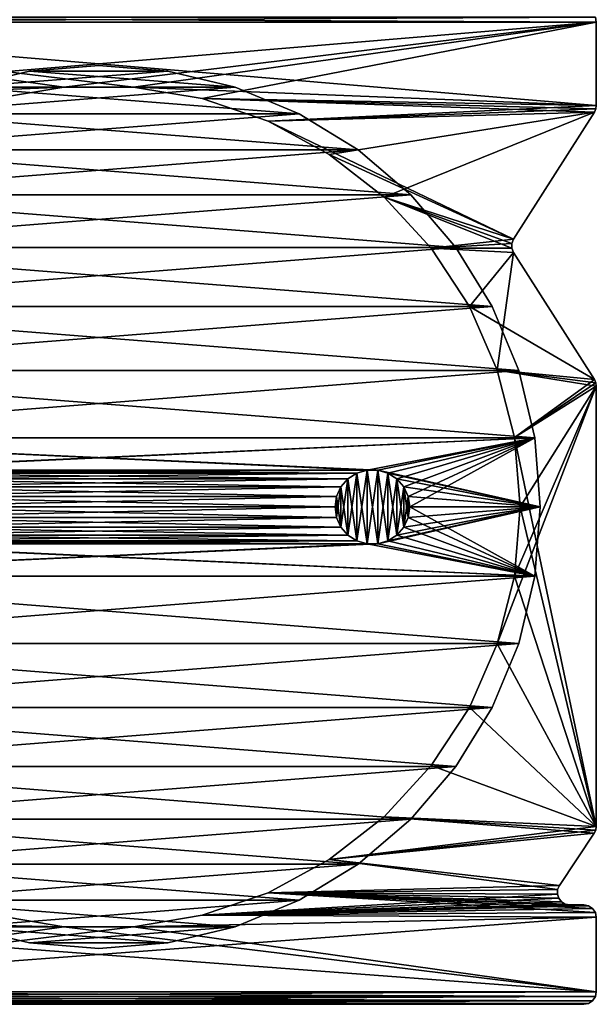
# Model space of a CAD drawing. Header units: millimetres. Extents: x -20 to 20, y 0 to 60.6.
# Tile 2 of 16: x -3.2 to 20, y 0 to 39.6. Entities that reach past the tile are written whole.
import ezdxf

# ---------------------------------------------------------------- set-up
doc = ezdxf.new("R2010")
doc.units = ezdxf.units.MM
doc.header["$LTSCALE"] = 65.185185
for name, color, linetype in [('1', 7, 'CONTINUOUS'), ('16', 7, 'CONTINUOUS'), ('17', 7, 'CONTINUOUS'), ('18', 7, 'CONTINUOUS'), ('2', 7, 'CONTINUOUS'), ('21', 7, 'CONTINUOUS'), ('23', 7, 'CONTINUOUS'), ('24', 7, 'CONTINUOUS'), ('25', 7, 'CONTINUOUS'), ('26', 7, 'CONTINUOUS'), ('3', 7, 'CONTINUOUS'), ('4', 7, 'CONTINUOUS'), ('5', 7, 'CONTINUOUS'), ('6', 7, 'CONTINUOUS'), ('7', 7, 'CONTINUOUS'), ('8', 7, 'CONTINUOUS')]:
    doc.layers.add(name, color=color, linetype=linetype)

msp = doc.modelspace()

# ---------------------------------------------------------------- linework, layer by layer
at = {"layer": '1', "color": 250, "linetype": 'Continuous', "true_color": 0x1c1c1c}
for points in [[(-20, 39.5), (-19.962, 39.691), (20, 39.5), (-20, 39.5)], [(20, 39.5), (-19.962, 39.691), (19.962, 39.691), (20, 39.5)], [(20, 36.146), (-20, 39.5), (20, 39.5), (20, 36.146)], [(-20, 39.5), (20, 36.146), (1.399, 36.88), (-20, 39.5)], [(-4.158, 36.42), (-20, 39.5), (-1.399, 36.88), (-4.158, 36.42)], [(-1.399, 36.88), (-20, 39.5), (1.399, 36.88), (-1.399, 36.88)], [(1.399, 36.88), (20, 36.146), (4.158, 36.42), (1.399, 36.88)], [(20, 36.146), (19.98, 36.006), (4.158, 36.42), (20, 36.146)], [(4.158, 36.42), (19.922, 35.877), (6.804, 35.511), (4.158, 36.42)], [(19.98, 36.006), (19.922, 35.877), (4.158, 36.42), (19.98, 36.006)], [(19.922, 35.877), (16.668, 30.77), (6.804, 35.511), (19.922, 35.877)], [(6.804, 35.511), (16.668, 30.77), (9.264, 34.18), (6.804, 35.511)], [(9.264, 34.18), (16.668, 30.77), (11.472, 32.462), (9.264, 34.18)], [(16.668, 30.77), (16.599, 30.595), (11.472, 32.462), (16.668, 30.77)], [(11.472, 32.462), (16.599, 30.407), (13.367, 30.403), (11.472, 32.462)], [(16.599, 30.595), (16.599, 30.407), (11.472, 32.462), (16.599, 30.595)], [(16.599, 30.407), (16.668, 30.232), (13.367, 30.403), (16.599, 30.407)], [(13.367, 30.403), (16.668, 30.232), (14.897, 28.062), (13.367, 30.403)], [(16.668, 30.232), (19.922, 25.125), (14.897, 28.062), (16.668, 30.232)], [(14.897, 28.062), (19.922, 25.125), (16.02, 25.5), (14.897, 28.062)], [(19.922, 25.125), (19.98, 24.996), (16.02, 25.5), (19.922, 25.125)], [(16.02, 25.5), (20, 24.856), (16.707, 22.788), (16.02, 25.5)], [(19.98, 24.996), (20, 24.856), (16.02, 25.5), (19.98, 24.996)], [(20, 24.856), (20, 7.154), (16.707, 22.788), (20, 24.856)], [(20, 7.154), (16.938, 20), (16.707, 22.788), (20, 7.154)], [(16.938, 20), (20, 7.154), (16.707, 17.212), (16.938, 20)], [(16.707, 17.212), (20, 7.154), (16.02, 14.5), (16.707, 17.212)], [(16.02, 14.5), (20, 7.154), (14.897, 11.938), (16.02, 14.5)], [(14.897, 11.938), (20, 7.154), (13.367, 9.597), (14.897, 11.938)], [(13.367, 9.597), (20, 7.154), (11.472, 7.538), (13.367, 9.597)], [(11.472, 7.538), (19.916, 6.876), (9.264, 5.82), (11.472, 7.538)], [(20, 7.154), (19.978, 7.009), (11.472, 7.538), (20, 7.154)], [(19.978, 7.009), (19.916, 6.876), (11.472, 7.538), (19.978, 7.009)], [(19.916, 6.876), (18.515, 4.778), (9.264, 5.82), (19.916, 6.876)], [(9.264, 5.82), (18.443, 4.613), (6.804, 4.489), (9.264, 5.82)], [(18.515, 4.778), (18.443, 4.613), (9.264, 5.82), (18.515, 4.778)], [(6.804, 4.489), (19.962, 3.691), (4.158, 3.58), (6.804, 4.489)], [(18.443, 4.613), (18.435, 4.435), (6.804, 4.489), (18.443, 4.613)], [(18.489, 4.264), (18.601, 4.124), (6.804, 4.489), (18.489, 4.264)], [(18.601, 4.124), (18.754, 4.032), (6.804, 4.489), (18.601, 4.124)], [(18.435, 4.435), (18.489, 4.264), (6.804, 4.489), (18.435, 4.435)], [(18.754, 4.032), (18.93, 4), (6.804, 4.489), (18.754, 4.032)], [(18.93, 4), (19.691, 3.962), (6.804, 4.489), (18.93, 4)], [(19.691, 3.962), (19.854, 3.854), (6.804, 4.489), (19.691, 3.962)], [(19.854, 3.854), (19.962, 3.691), (6.804, 4.489), (19.854, 3.854)], [(19.5, 4), (19.691, 3.962), (18.93, 4), (19.5, 4)], [(-1.399, 3.12), (-20, 3.5), (-4.158, 3.58), (-1.399, 3.12)], [(4.158, 3.58), (20, 3.5), (1.399, 3.12), (4.158, 3.58)], [(19.962, 3.691), (20, 3.5), (4.158, 3.58), (19.962, 3.691)], [(-20, 0.5), (-20, 3.5), (20, 0.5), (-20, 0.5)], [(20, 0.5), (-20, 3.5), (-1.399, 3.12), (20, 0.5)], [(20, 3.5), (20, 0.5), (1.399, 3.12), (20, 3.5)], [(1.399, 3.12), (20, 0.5), (-1.399, 3.12), (1.399, 3.12)], [(-19.962, 0.309), (-20, 0.5), (19.962, 0.309), (-19.962, 0.309)], [(19.962, 0.309), (-20, 0.5), (20, 0.5), (19.962, 0.309)], [(-19.854, 0.146), (-19.962, 0.309), (19.854, 0.146), (-19.854, 0.146)], [(19.854, 0.146), (-19.962, 0.309), (19.962, 0.309), (19.854, 0.146)], [(-19.691, 0.038), (-19.854, 0.146), (19.691, 0.038), (-19.691, 0.038)], [(19.691, 0.038), (-19.854, 0.146), (19.854, 0.146), (19.691, 0.038)], [(-19.5, 0), (-19.691, 0.038), (19.5, 0), (-19.5, 0)], [(19.5, 0), (-19.691, 0.038), (19.691, 0.038), (19.5, 0)]]:
    msp.add_3dface(points, dxfattribs=at)
at = {"layer": '16', "color": 250, "linetype": 'Continuous', "true_color": 0x1c1c1c}
for points in [[(-19.5, 0), (19.5, 0, 2018), (-19.5, 0, 2018), (-19.5, 0)], [(-19.5, 0), (19.5, 0), (19.5, 0, 2018), (-19.5, 0)]]:
    msp.add_3dface(points, dxfattribs=at)
at = {"layer": '17', "color": 250, "linetype": 'Continuous', "true_color": 0x1c1c1c}
for points in [[(20, 39.5, 2018), (19.962, 39.691), (19.962, 39.691, 2018), (20, 39.5, 2018)], [(20, 39.5), (19.962, 39.691), (20, 39.5, 2018), (20, 39.5)]]:
    msp.add_3dface(points, dxfattribs=at)
at = {"layer": '18', "color": 250, "linetype": 'Continuous', "true_color": 0x1c1c1c}
for points in [[(18.443, 4.613), (18.515, 4.778), (18.443, 4.613, 2018), (18.443, 4.613)], [(18.515, 4.778), (18.515, 4.778, 2018), (18.443, 4.613, 2018), (18.515, 4.778)], [(18.435, 4.435), (18.443, 4.613), (18.435, 4.435, 2018), (18.435, 4.435)], [(18.443, 4.613), (18.443, 4.613, 2018), (18.435, 4.435, 2018), (18.443, 4.613)], [(18.489, 4.264), (18.435, 4.435), (18.489, 4.264, 2018), (18.489, 4.264)], [(18.435, 4.435), (18.435, 4.435, 2018), (18.489, 4.264, 2018), (18.435, 4.435)], [(18.601, 4.124), (18.489, 4.264), (18.601, 4.124, 2018), (18.601, 4.124)], [(18.489, 4.264), (18.489, 4.264, 2018), (18.601, 4.124, 2018), (18.489, 4.264)], [(18.754, 4.032), (18.601, 4.124), (18.754, 4.032, 2018), (18.754, 4.032)], [(18.601, 4.124), (18.601, 4.124, 2018), (18.754, 4.032, 2018), (18.601, 4.124)], [(18.93, 4), (18.754, 4.032), (18.93, 4, 2018), (18.93, 4)], [(18.754, 4.032), (18.754, 4.032, 2018), (18.93, 4, 2018), (18.754, 4.032)]]:
    msp.add_3dface(points, dxfattribs=at)
at = {"layer": '2', "color": 250, "linetype": 'Continuous', "true_color": 0x1c1c1c}
for points in [[(-20, 39.5, 2018), (20, 39.5, 2018), (19.962, 39.691, 2018), (-20, 39.5, 2018)], [(-19.962, 39.691, 2018), (-20, 39.5, 2018), (19.962, 39.691, 2018), (-19.962, 39.691, 2018)], [(-20, 36.146, 2018), (20, 39.5, 2018), (-20, 39.5, 2018), (-20, 36.146, 2018)], [(20, 39.5, 2018), (-20, 36.146, 2018), (-1.399, 36.88, 2018), (20, 39.5, 2018)], [(1.399, 36.88, 2018), (20, 39.5, 2018), (-1.399, 36.88, 2018), (1.399, 36.88, 2018)], [(4.158, 36.42, 2018), (20, 39.5, 2018), (1.399, 36.88, 2018), (4.158, 36.42, 2018)], [(20, 36.146, 2018), (20, 39.5, 2018), (4.158, 36.42, 2018), (20, 36.146, 2018)], [(-1.399, 36.88, 2018), (-20, 36.146, 2018), (-4.158, 36.42, 2018), (-1.399, 36.88, 2018)], [(6.804, 35.511, 2018), (20, 36.146, 2018), (4.158, 36.42, 2018), (6.804, 35.511, 2018)], [(19.98, 36.006, 2018), (20, 36.146, 2018), (6.804, 35.511, 2018), (19.98, 36.006, 2018)], [(19.922, 35.877, 2018), (19.98, 36.006, 2018), (6.804, 35.511, 2018), (19.922, 35.877, 2018)], [(9.264, 34.18, 2018), (19.922, 35.877, 2018), (6.804, 35.511, 2018), (9.264, 34.18, 2018)], [(11.472, 32.462, 2018), (19.922, 35.877, 2018), (9.264, 34.18, 2018), (11.472, 32.462, 2018)], [(16.668, 30.77, 2018), (19.922, 35.877, 2018), (11.472, 32.462, 2018), (16.668, 30.77, 2018)], [(13.367, 30.403, 2018), (16.668, 30.77, 2018), (11.472, 32.462, 2018), (13.367, 30.403, 2018)], [(16.599, 30.595, 2018), (16.668, 30.77, 2018), (13.367, 30.403, 2018), (16.599, 30.595, 2018)], [(16.599, 30.407, 2018), (16.599, 30.595, 2018), (13.367, 30.403, 2018), (16.599, 30.407, 2018)], [(16.668, 30.232, 2018), (16.599, 30.407, 2018), (13.367, 30.403, 2018), (16.668, 30.232, 2018)], [(14.897, 28.062, 2018), (16.668, 30.232, 2018), (13.367, 30.403, 2018), (14.897, 28.062, 2018)], [(16.02, 25.5, 2018), (16.668, 30.232, 2018), (14.897, 28.062, 2018), (16.02, 25.5, 2018)], [(19.922, 25.125, 2018), (16.668, 30.232, 2018), (16.02, 25.5, 2018), (19.922, 25.125, 2018)], [(16.707, 22.788, 2018), (19.922, 25.125, 2018), (16.02, 25.5, 2018), (16.707, 22.788, 2018)], [(19.98, 24.996, 2018), (19.922, 25.125, 2018), (16.707, 22.788, 2018), (19.98, 24.996, 2018)], [(20, 24.856, 2018), (19.98, 24.996, 2018), (16.707, 22.788, 2018), (20, 24.856, 2018)], [(16.02, 14.5, 2018), (20, 24.856, 2018), (16.707, 17.212, 2018), (16.02, 14.5, 2018)], [(20, 7.154, 2018), (20, 24.856, 2018), (16.02, 14.5, 2018), (20, 7.154, 2018)], [(16.938, 20, 2018), (20, 24.856, 2018), (16.707, 22.788, 2018), (16.938, 20, 2018)], [(20, 24.856, 2018), (16.938, 20, 2018), (16.707, 17.212, 2018), (20, 24.856, 2018)], [(14.897, 11.938, 2018), (20, 7.154, 2018), (16.02, 14.5, 2018), (14.897, 11.938, 2018)], [(13.367, 9.597, 2018), (20, 7.154, 2018), (14.897, 11.938, 2018), (13.367, 9.597, 2018)], [(11.472, 7.538, 2018), (20, 7.154, 2018), (13.367, 9.597, 2018), (11.472, 7.538, 2018)], [(9.264, 5.82, 2018), (20, 7.154, 2018), (11.472, 7.538, 2018), (9.264, 5.82, 2018)], [(19.978, 7.009, 2018), (20, 7.154, 2018), (9.264, 5.82, 2018), (19.978, 7.009, 2018)], [(19.916, 6.876, 2018), (19.978, 7.009, 2018), (9.264, 5.82, 2018), (19.916, 6.876, 2018)], [(18.515, 4.778, 2018), (19.916, 6.876, 2018), (9.264, 5.82, 2018), (18.515, 4.778, 2018)], [(6.804, 4.489, 2018), (18.515, 4.778, 2018), (9.264, 5.82, 2018), (6.804, 4.489, 2018)], [(18.443, 4.613, 2018), (18.515, 4.778, 2018), (6.804, 4.489, 2018), (18.443, 4.613, 2018)], [(4.158, 3.58, 2018), (18.435, 4.435, 2018), (6.804, 4.489, 2018), (4.158, 3.58, 2018)], [(18.489, 4.264, 2018), (18.435, 4.435, 2018), (4.158, 3.58, 2018), (18.489, 4.264, 2018)], [(18.435, 4.435, 2018), (18.443, 4.613, 2018), (6.804, 4.489, 2018), (18.435, 4.435, 2018)], [(18.601, 4.124, 2018), (18.489, 4.264, 2018), (4.158, 3.58, 2018), (18.601, 4.124, 2018)], [(18.754, 4.032, 2018), (18.601, 4.124, 2018), (4.158, 3.58, 2018), (18.754, 4.032, 2018)], [(18.93, 4, 2018), (18.754, 4.032, 2018), (4.158, 3.58, 2018), (18.93, 4, 2018)], [(19.691, 3.962, 2018), (19.5, 4, 2018), (4.158, 3.58, 2018), (19.691, 3.962, 2018)], [(19.5, 4, 2018), (18.93, 4, 2018), (4.158, 3.58, 2018), (19.5, 4, 2018)], [(19.854, 3.854, 2018), (19.691, 3.962, 2018), (4.158, 3.58, 2018), (19.854, 3.854, 2018)], [(-4.158, 3.58, 2018), (-20, 3.5, 2018), (-1.399, 3.12, 2018), (-4.158, 3.58, 2018)], [(1.399, 3.12, 2018), (20, 3.5, 2018), (4.158, 3.58, 2018), (1.399, 3.12, 2018)], [(19.962, 3.691, 2018), (19.854, 3.854, 2018), (4.158, 3.58, 2018), (19.962, 3.691, 2018)], [(20, 3.5, 2018), (19.962, 3.691, 2018), (4.158, 3.58, 2018), (20, 3.5, 2018)], [(-20, 0.5, 2018), (20, 3.5, 2018), (1.399, 3.12, 2018), (-20, 0.5, 2018)], [(20, 0.5, 2018), (20, 3.5, 2018), (-20, 0.5, 2018), (20, 0.5, 2018)], [(-20, 3.5, 2018), (-20, 0.5, 2018), (-1.399, 3.12, 2018), (-20, 3.5, 2018)], [(-1.399, 3.12, 2018), (-20, 0.5, 2018), (1.399, 3.12, 2018), (-1.399, 3.12, 2018)], [(-19.962, 0.309, 2018), (20, 0.5, 2018), (-20, 0.5, 2018), (-19.962, 0.309, 2018)], [(19.962, 0.309, 2018), (20, 0.5, 2018), (-19.962, 0.309, 2018), (19.962, 0.309, 2018)], [(-19.854, 0.146, 2018), (19.962, 0.309, 2018), (-19.962, 0.309, 2018), (-19.854, 0.146, 2018)], [(19.854, 0.146, 2018), (19.962, 0.309, 2018), (-19.854, 0.146, 2018), (19.854, 0.146, 2018)], [(-19.691, 0.038, 2018), (19.854, 0.146, 2018), (-19.854, 0.146, 2018), (-19.691, 0.038, 2018)], [(19.691, 0.038, 2018), (19.854, 0.146, 2018), (-19.691, 0.038, 2018), (19.691, 0.038, 2018)], [(-19.5, 0, 2018), (19.691, 0.038, 2018), (-19.691, 0.038, 2018), (-19.5, 0, 2018)], [(19.5, 0, 2018), (19.691, 0.038, 2018), (-19.5, 0, 2018), (19.5, 0, 2018)]]:
    msp.add_3dface(points, dxfattribs=at)
at = {"layer": '21', "color": 250, "linetype": 'Continuous', "true_color": 0x1c1c1c}
for points in [[(19.962, 0.309), (20, 0.5), (19.962, 0.309, 2018), (19.962, 0.309)], [(20, 0.5), (20, 0.5, 2018), (19.962, 0.309, 2018), (20, 0.5)], [(19.5, 0), (19.691, 0.038), (19.5, 0, 2018), (19.5, 0)], [(19.691, 0.038), (19.691, 0.038, 2018), (19.5, 0, 2018), (19.691, 0.038)], [(19.691, 0.038), (19.854, 0.146), (19.691, 0.038, 2018), (19.691, 0.038)], [(19.854, 0.146), (19.854, 0.146, 2018), (19.691, 0.038, 2018), (19.854, 0.146)], [(19.854, 0.146), (19.962, 0.309), (19.854, 0.146, 2018), (19.854, 0.146)], [(19.962, 0.309), (19.962, 0.309, 2018), (19.854, 0.146, 2018), (19.962, 0.309)]]:
    msp.add_3dface(points, dxfattribs=at)
at = {"layer": '23', "color": 3, "linetype": 'Continuous'}
for points in [[(0, 37.75, 2018), (-2.777, 37.531, 2018), (2.777, 37.531, 2018), (0, 37.75, 2018)], [(-2.777, 37.531, 2018), (-5.485, 36.881, 2018), (2.777, 37.531, 2018), (-2.777, 37.531, 2018)], [(2.777, 37.531, 2018), (-5.485, 36.881, 2018), (5.485, 36.881, 2018), (2.777, 37.531, 2018)], [(-5.485, 36.881, 2018), (-8.058, 35.815, 2018), (5.485, 36.881, 2018), (-5.485, 36.881, 2018)], [(5.485, 36.881, 2018), (-8.058, 35.815, 2018), (8.058, 35.815, 2018), (5.485, 36.881, 2018)], [(-8.058, 35.815, 2018), (-10.433, 34.36, 2018), (8.058, 35.815, 2018), (-8.058, 35.815, 2018)], [(8.058, 35.815, 2018), (-10.433, 34.36, 2018), (10.433, 34.36, 2018), (8.058, 35.815, 2018)], [(-10.433, 34.36, 2018), (-12.551, 32.551, 2018), (10.433, 34.36, 2018), (-10.433, 34.36, 2018)], [(10.433, 34.36, 2018), (-12.551, 32.551, 2018), (12.551, 32.551, 2018), (10.433, 34.36, 2018)], [(-12.551, 32.551, 2018), (-14.36, 30.433, 2018), (12.551, 32.551, 2018), (-12.551, 32.551, 2018)], [(12.551, 32.551, 2018), (-14.36, 30.433, 2018), (14.36, 30.433, 2018), (12.551, 32.551, 2018)], [(-14.36, 30.433, 2018), (-15.815, 28.058, 2018), (14.36, 30.433, 2018), (-14.36, 30.433, 2018)], [(14.36, 30.433, 2018), (-15.815, 28.058, 2018), (15.815, 28.058, 2018), (14.36, 30.433, 2018)], [(15.815, 28.058, 2018), (-16.881, 25.485, 2018), (16.881, 25.485, 2018), (15.815, 28.058, 2018)], [(-15.815, 28.058, 2018), (-16.881, 25.485, 2018), (15.815, 28.058, 2018), (-15.815, 28.058, 2018)], [(-16.881, 25.485, 2018), (-17.531, 22.777, 2018), (16.881, 25.485, 2018), (-16.881, 25.485, 2018)], [(16.881, 25.485, 2018), (-17.531, 22.777, 2018), (17.531, 22.777, 2018), (16.881, 25.485, 2018)], [(17.531, 22.777, 2018), (-17.531, 22.777, 2018), (-11.213, 21.485, 2018), (17.531, 22.777, 2018)], [(-10.787, 21.485, 2018), (17.531, 22.777, 2018), (-11.213, 21.485, 2018), (-10.787, 21.485, 2018)], [(10.787, 21.485, 2018), (17.531, 22.777, 2018), (-10.787, 21.485, 2018), (10.787, 21.485, 2018)], [(11.213, 21.485, 2018), (17.531, 22.777, 2018), (10.787, 21.485, 2018), (11.213, 21.485, 2018)], [(11.623, 21.364, 2018), (17.531, 22.777, 2018), (11.213, 21.485, 2018), (11.623, 21.364, 2018)], [(11.982, 21.134, 2018), (17.531, 22.777, 2018), (11.623, 21.364, 2018), (11.982, 21.134, 2018)], [(12.262, 20.811, 2018), (17.531, 22.777, 2018), (11.982, 21.134, 2018), (12.262, 20.811, 2018)], [(12.439, 20.423, 2018), (17.531, 22.777, 2018), (12.262, 20.811, 2018), (12.439, 20.423, 2018)], [(12.5, 20, 2018), (17.531, 22.777, 2018), (12.439, 20.423, 2018), (12.5, 20, 2018)], [(17.75, 20, 2018), (17.531, 22.777, 2018), (12.5, 20, 2018), (17.75, 20, 2018)], [(-10.377, 21.364, 2018), (10.787, 21.485, 2018), (-10.787, 21.485, 2018), (-10.377, 21.364, 2018)], [(10.377, 21.364, 2018), (10.787, 21.485, 2018), (-10.377, 21.364, 2018), (10.377, 21.364, 2018)], [(-10.018, 21.134, 2018), (10.377, 21.364, 2018), (-10.377, 21.364, 2018), (-10.018, 21.134, 2018)], [(10.018, 21.134, 2018), (10.377, 21.364, 2018), (-10.018, 21.134, 2018), (10.018, 21.134, 2018)], [(-9.738, 20.811, 2018), (10.018, 21.134, 2018), (-10.018, 21.134, 2018), (-9.738, 20.811, 2018)], [(9.738, 20.811, 2018), (10.018, 21.134, 2018), (-9.738, 20.811, 2018), (9.738, 20.811, 2018)], [(-9.561, 20.423, 2018), (9.738, 20.811, 2018), (-9.738, 20.811, 2018), (-9.561, 20.423, 2018)], [(9.561, 20.423, 2018), (9.738, 20.811, 2018), (-9.561, 20.423, 2018), (9.561, 20.423, 2018)], [(-9.5, 20, 2018), (9.561, 20.423, 2018), (-9.561, 20.423, 2018), (-9.5, 20, 2018)], [(9.5, 20, 2018), (9.561, 20.423, 2018), (-9.5, 20, 2018), (9.5, 20, 2018)], [(9.561, 19.577, 2018), (9.5, 20, 2018), (-9.561, 19.577, 2018), (9.561, 19.577, 2018)], [(-9.561, 19.577, 2018), (9.5, 20, 2018), (-9.5, 20, 2018), (-9.561, 19.577, 2018)], [(17.531, 17.223, 2018), (17.75, 20, 2018), (11.213, 18.515, 2018), (17.531, 17.223, 2018)], [(11.213, 18.515, 2018), (17.75, 20, 2018), (11.623, 18.636, 2018), (11.213, 18.515, 2018)], [(11.623, 18.636, 2018), (17.75, 20, 2018), (11.982, 18.866, 2018), (11.623, 18.636, 2018)], [(11.982, 18.866, 2018), (17.75, 20, 2018), (12.262, 19.189, 2018), (11.982, 18.866, 2018)], [(12.262, 19.189, 2018), (17.75, 20, 2018), (12.439, 19.577, 2018), (12.262, 19.189, 2018)], [(12.439, 19.577, 2018), (17.75, 20, 2018), (12.5, 20, 2018), (12.439, 19.577, 2018)], [(9.738, 19.189, 2018), (9.561, 19.577, 2018), (-9.738, 19.189, 2018), (9.738, 19.189, 2018)], [(-9.738, 19.189, 2018), (9.561, 19.577, 2018), (-9.561, 19.577, 2018), (-9.738, 19.189, 2018)], [(10.018, 18.866, 2018), (9.738, 19.189, 2018), (-10.018, 18.866, 2018), (10.018, 18.866, 2018)], [(-10.018, 18.866, 2018), (9.738, 19.189, 2018), (-9.738, 19.189, 2018), (-10.018, 18.866, 2018)], [(-10.787, 18.515, 2018), (10.377, 18.636, 2018), (-10.377, 18.636, 2018), (-10.787, 18.515, 2018)], [(10.787, 18.515, 2018), (10.377, 18.636, 2018), (-10.787, 18.515, 2018), (10.787, 18.515, 2018)], [(10.377, 18.636, 2018), (10.018, 18.866, 2018), (-10.377, 18.636, 2018), (10.377, 18.636, 2018)], [(-10.377, 18.636, 2018), (10.018, 18.866, 2018), (-10.018, 18.866, 2018), (-10.377, 18.636, 2018)], [(10.787, 18.515, 2018), (-17.531, 17.223, 2018), (11.213, 18.515, 2018), (10.787, 18.515, 2018)], [(-17.531, 17.223, 2018), (10.787, 18.515, 2018), (-10.787, 18.515, 2018), (-17.531, 17.223, 2018)], [(-17.531, 17.223, 2018), (17.531, 17.223, 2018), (11.213, 18.515, 2018), (-17.531, 17.223, 2018)], [(-16.881, 14.515, 2018), (17.531, 17.223, 2018), (-17.531, 17.223, 2018), (-16.881, 14.515, 2018)], [(16.881, 14.515, 2018), (17.531, 17.223, 2018), (-16.881, 14.515, 2018), (16.881, 14.515, 2018)], [(-15.815, 11.942, 2018), (16.881, 14.515, 2018), (-16.881, 14.515, 2018), (-15.815, 11.942, 2018)], [(15.815, 11.942, 2018), (16.881, 14.515, 2018), (-15.815, 11.942, 2018), (15.815, 11.942, 2018)], [(-14.36, 9.567, 2018), (15.815, 11.942, 2018), (-15.815, 11.942, 2018), (-14.36, 9.567, 2018)], [(14.36, 9.567, 2018), (15.815, 11.942, 2018), (-14.36, 9.567, 2018), (14.36, 9.567, 2018)], [(-12.551, 7.449, 2018), (14.36, 9.567, 2018), (-14.36, 9.567, 2018), (-12.551, 7.449, 2018)], [(12.551, 7.449, 2018), (14.36, 9.567, 2018), (-12.551, 7.449, 2018), (12.551, 7.449, 2018)], [(-10.433, 5.64, 2018), (12.551, 7.449, 2018), (-12.551, 7.449, 2018), (-10.433, 5.64, 2018)], [(10.433, 5.64, 2018), (12.551, 7.449, 2018), (-10.433, 5.64, 2018), (10.433, 5.64, 2018)], [(-8.058, 4.185, 2018), (10.433, 5.64, 2018), (-10.433, 5.64, 2018), (-8.058, 4.185, 2018)], [(8.058, 4.185, 2018), (10.433, 5.64, 2018), (-8.058, 4.185, 2018), (8.058, 4.185, 2018)], [(-5.485, 3.119, 2018), (8.058, 4.185, 2018), (-8.058, 4.185, 2018), (-5.485, 3.119, 2018)], [(5.485, 3.119, 2018), (8.058, 4.185, 2018), (-5.485, 3.119, 2018), (5.485, 3.119, 2018)], [(-2.777, 2.469, 2018), (5.485, 3.119, 2018), (-5.485, 3.119, 2018), (-2.777, 2.469, 2018)], [(2.777, 2.469, 2018), (5.485, 3.119, 2018), (-2.777, 2.469, 2018), (2.777, 2.469, 2018)], [(0, 2.25, 2018), (2.777, 2.469, 2018), (-2.777, 2.469, 2018), (0, 2.25, 2018)]]:
    msp.add_3dface(points, dxfattribs=at)
at = {"layer": '24', "color": 3, "linetype": 'Continuous'}
for points in [[(10.786, 21.485, 2015.5), (10.377, 21.364, 2015.5), (10.786, 18.515, 2015.5), (10.786, 21.485, 2015.5)], [(11.214, 18.515, 2015.5), (10.786, 21.485, 2015.5), (10.786, 18.515, 2015.5), (11.214, 18.515, 2015.5)], [(11.214, 21.485, 2015.5), (10.786, 21.485, 2015.5), (11.214, 18.515, 2015.5), (11.214, 21.485, 2015.5)], [(11.623, 21.364, 2015.5), (11.214, 21.485, 2015.5), (11.623, 18.636, 2015.5), (11.623, 21.364, 2015.5)], [(11.623, 18.636, 2015.5), (11.214, 21.485, 2015.5), (11.214, 18.515, 2015.5), (11.623, 18.636, 2015.5)], [(10.018, 21.134, 2015.5), (9.738, 20.811, 2015.5), (10.018, 18.866, 2015.5), (10.018, 21.134, 2015.5)], [(10.377, 21.364, 2015.5), (10.018, 21.134, 2015.5), (10.377, 18.636, 2015.5), (10.377, 21.364, 2015.5)], [(10.377, 18.636, 2015.5), (10.018, 21.134, 2015.5), (10.018, 18.866, 2015.5), (10.377, 18.636, 2015.5)], [(10.786, 18.515, 2015.5), (10.377, 21.364, 2015.5), (10.377, 18.636, 2015.5), (10.786, 18.515, 2015.5)], [(11.982, 21.134, 2015.5), (11.623, 21.364, 2015.5), (11.982, 18.866, 2015.5), (11.982, 21.134, 2015.5)], [(11.982, 18.866, 2015.5), (11.623, 21.364, 2015.5), (11.623, 18.636, 2015.5), (11.982, 18.866, 2015.5)], [(12.262, 20.811, 2015.5), (11.982, 21.134, 2015.5), (12.262, 19.189, 2015.5), (12.262, 20.811, 2015.5)], [(12.262, 19.189, 2015.5), (11.982, 21.134, 2015.5), (11.982, 18.866, 2015.5), (12.262, 19.189, 2015.5)], [(9.738, 20.811, 2015.5), (9.561, 20.423, 2015.5), (9.738, 19.189, 2015.5), (9.738, 20.811, 2015.5)], [(10.018, 18.866, 2015.5), (9.738, 20.811, 2015.5), (9.738, 19.189, 2015.5), (10.018, 18.866, 2015.5)], [(12.439, 20.423, 2015.5), (12.262, 20.811, 2015.5), (12.439, 19.577, 2015.5), (12.439, 20.423, 2015.5)], [(12.439, 19.577, 2015.5), (12.262, 20.811, 2015.5), (12.262, 19.189, 2015.5), (12.439, 19.577, 2015.5)], [(9.561, 20.423, 2015.5), (9.5, 20, 2015.5), (9.561, 19.577, 2015.5), (9.561, 20.423, 2015.5)], [(9.738, 19.189, 2015.5), (9.561, 20.423, 2015.5), (9.561, 19.577, 2015.5), (9.738, 19.189, 2015.5)], [(12.5, 20, 2015.5), (12.439, 20.423, 2015.5), (12.439, 19.577, 2015.5), (12.5, 20, 2015.5)]]:
    msp.add_3dface(points, dxfattribs=at)
at = {"layer": '25', "color": 3, "linetype": 'Continuous'}
for points in [[(0, 37.75), (2.777, 37.531), (-2.777, 37.531), (0, 37.75)], [(-2.777, 37.531), (5.485, 36.881), (-5.485, 36.881), (-2.777, 37.531)], [(2.777, 37.531), (5.485, 36.881), (-2.777, 37.531), (2.777, 37.531)], [(-5.485, 36.881), (8.058, 35.815), (-8.058, 35.815), (-5.485, 36.881)], [(5.485, 36.881), (8.058, 35.815), (-5.485, 36.881), (5.485, 36.881)], [(-8.058, 35.815), (10.433, 34.36), (-10.433, 34.36), (-8.058, 35.815)], [(8.058, 35.815), (10.433, 34.36), (-8.058, 35.815), (8.058, 35.815)], [(-10.433, 34.36), (12.551, 32.551), (-12.551, 32.551), (-10.433, 34.36)], [(10.433, 34.36), (12.551, 32.551), (-10.433, 34.36), (10.433, 34.36)], [(-12.551, 32.551), (14.36, 30.433), (-14.36, 30.433), (-12.551, 32.551)], [(12.551, 32.551), (14.36, 30.433), (-12.551, 32.551), (12.551, 32.551)], [(-14.36, 30.433), (15.815, 28.058), (-15.815, 28.058), (-14.36, 30.433)], [(14.36, 30.433), (15.815, 28.058), (-14.36, 30.433), (14.36, 30.433)], [(-15.815, 28.058), (16.881, 25.485), (-16.881, 25.485), (-15.815, 28.058)], [(15.815, 28.058), (16.881, 25.485), (-15.815, 28.058), (15.815, 28.058)], [(-16.881, 25.485), (17.531, 22.777), (-17.531, 22.777), (-16.881, 25.485)], [(16.881, 25.485), (17.531, 22.777), (-16.881, 25.485), (16.881, 25.485)], [(-17.531, 22.777), (17.531, 22.777), (11.213, 21.485), (-17.531, 22.777)], [(10.787, 21.485), (-17.531, 22.777), (11.213, 21.485), (10.787, 21.485)], [(-10.787, 21.485), (-17.531, 22.777), (10.787, 21.485), (-10.787, 21.485)], [(17.531, 22.777), (17.75, 20), (11.213, 21.485), (17.531, 22.777)], [(-10.377, 21.364), (-10.787, 21.485), (10.377, 21.364), (-10.377, 21.364)], [(10.377, 21.364), (-10.787, 21.485), (10.787, 21.485), (10.377, 21.364)], [(11.213, 21.485), (17.75, 20), (11.623, 21.364), (11.213, 21.485)], [(-10.018, 21.134), (-10.377, 21.364), (10.018, 21.134), (-10.018, 21.134)], [(10.018, 21.134), (-10.377, 21.364), (10.377, 21.364), (10.018, 21.134)], [(-9.738, 20.811), (-10.018, 21.134), (9.738, 20.811), (-9.738, 20.811)], [(9.738, 20.811), (-10.018, 21.134), (10.018, 21.134), (9.738, 20.811)], [(11.623, 21.364), (17.75, 20), (11.982, 21.134), (11.623, 21.364)], [(11.982, 21.134), (17.75, 20), (12.262, 20.811), (11.982, 21.134)], [(-9.561, 20.423), (-9.738, 20.811), (9.561, 20.423), (-9.561, 20.423)], [(9.561, 20.423), (-9.738, 20.811), (9.738, 20.811), (9.561, 20.423)], [(12.262, 20.811), (17.75, 20), (12.439, 20.423), (12.262, 20.811)], [(9.5, 20), (-9.561, 20.423), (9.561, 20.423), (9.5, 20)], [(-9.5, 20), (-9.561, 20.423), (9.5, 20), (-9.5, 20)], [(17.75, 20), (12.5, 20), (12.439, 20.423), (17.75, 20)], [(-9.561, 19.577), (-9.5, 20), (9.561, 19.577), (-9.561, 19.577)], [(9.561, 19.577), (-9.5, 20), (9.5, 20), (9.561, 19.577)], [(12.5, 20), (17.531, 17.223), (12.439, 19.577), (12.5, 20)], [(17.75, 20), (17.531, 17.223), (12.5, 20), (17.75, 20)], [(-9.738, 19.189), (-9.561, 19.577), (9.738, 19.189), (-9.738, 19.189)], [(9.738, 19.189), (-9.561, 19.577), (9.561, 19.577), (9.738, 19.189)], [(12.439, 19.577), (17.531, 17.223), (12.262, 19.189), (12.439, 19.577)], [(-10.018, 18.866), (-9.738, 19.189), (10.018, 18.866), (-10.018, 18.866)], [(10.018, 18.866), (-9.738, 19.189), (9.738, 19.189), (10.018, 18.866)], [(12.262, 19.189), (17.531, 17.223), (11.982, 18.866), (12.262, 19.189)], [(-10.787, 18.515), (-10.377, 18.636), (10.787, 18.515), (-10.787, 18.515)], [(-10.377, 18.636), (-10.018, 18.866), (10.377, 18.636), (-10.377, 18.636)], [(10.787, 18.515), (-10.377, 18.636), (10.377, 18.636), (10.787, 18.515)], [(10.377, 18.636), (-10.018, 18.866), (10.018, 18.866), (10.377, 18.636)], [(11.623, 18.636), (17.531, 17.223), (11.213, 18.515), (11.623, 18.636)], [(11.982, 18.866), (17.531, 17.223), (11.623, 18.636), (11.982, 18.866)], [(17.531, 17.223), (-17.531, 17.223), (-11.213, 18.515), (17.531, 17.223)], [(-10.787, 18.515), (17.531, 17.223), (-11.213, 18.515), (-10.787, 18.515)], [(17.531, 17.223), (-10.787, 18.515), (10.787, 18.515), (17.531, 17.223)], [(11.213, 18.515), (17.531, 17.223), (10.787, 18.515), (11.213, 18.515)], [(-16.881, 14.515), (-17.531, 17.223), (16.881, 14.515), (-16.881, 14.515)], [(16.881, 14.515), (-17.531, 17.223), (17.531, 17.223), (16.881, 14.515)], [(-15.815, 11.942), (-16.881, 14.515), (15.815, 11.942), (-15.815, 11.942)], [(15.815, 11.942), (-16.881, 14.515), (16.881, 14.515), (15.815, 11.942)], [(-14.36, 9.567), (-15.815, 11.942), (14.36, 9.567), (-14.36, 9.567)], [(14.36, 9.567), (-15.815, 11.942), (15.815, 11.942), (14.36, 9.567)], [(-12.551, 7.449), (-14.36, 9.567), (12.551, 7.449), (-12.551, 7.449)], [(12.551, 7.449), (-14.36, 9.567), (14.36, 9.567), (12.551, 7.449)], [(-10.433, 5.64), (-12.551, 7.449), (10.433, 5.64), (-10.433, 5.64)], [(10.433, 5.64), (-12.551, 7.449), (12.551, 7.449), (10.433, 5.64)], [(-8.058, 4.185), (-10.433, 5.64), (8.058, 4.185), (-8.058, 4.185)], [(8.058, 4.185), (-10.433, 5.64), (10.433, 5.64), (8.058, 4.185)], [(5.485, 3.119), (-8.058, 4.185), (8.058, 4.185), (5.485, 3.119)], [(-5.485, 3.119), (-8.058, 4.185), (5.485, 3.119), (-5.485, 3.119)], [(-2.777, 2.469), (-5.485, 3.119), (2.777, 2.469), (-2.777, 2.469)], [(2.777, 2.469), (-5.485, 3.119), (5.485, 3.119), (2.777, 2.469)], [(0, 2.25), (-2.777, 2.469), (2.777, 2.469), (0, 2.25)]]:
    msp.add_3dface(points, dxfattribs=at)
at = {"layer": '26', "color": 3, "linetype": 'Continuous'}
for points in [[(10.377, 21.364, 2.5), (10.786, 21.485, 2.5), (10.377, 18.636, 2.5), (10.377, 21.364, 2.5)], [(10.377, 18.636, 2.5), (10.786, 21.485, 2.5), (10.786, 18.515, 2.5), (10.377, 18.636, 2.5)], [(10.786, 18.515, 2.5), (11.214, 21.485, 2.5), (11.214, 18.515, 2.5), (10.786, 18.515, 2.5)], [(10.786, 21.485, 2.5), (11.214, 21.485, 2.5), (10.786, 18.515, 2.5), (10.786, 21.485, 2.5)], [(11.214, 21.485, 2.5), (11.623, 21.364, 2.5), (11.214, 18.515, 2.5), (11.214, 21.485, 2.5)], [(9.738, 20.811, 2.5), (10.018, 21.134, 2.5), (9.738, 19.189, 2.5), (9.738, 20.811, 2.5)], [(9.738, 19.189, 2.5), (10.018, 21.134, 2.5), (10.018, 18.866, 2.5), (9.738, 19.189, 2.5)], [(10.018, 21.134, 2.5), (10.377, 21.364, 2.5), (10.018, 18.866, 2.5), (10.018, 21.134, 2.5)], [(10.018, 18.866, 2.5), (10.377, 21.364, 2.5), (10.377, 18.636, 2.5), (10.018, 18.866, 2.5)], [(11.214, 18.515, 2.5), (11.623, 21.364, 2.5), (11.623, 18.636, 2.5), (11.214, 18.515, 2.5)], [(11.623, 21.364, 2.5), (11.982, 21.134, 2.5), (11.623, 18.636, 2.5), (11.623, 21.364, 2.5)], [(11.623, 18.636, 2.5), (11.982, 21.134, 2.5), (11.982, 18.866, 2.5), (11.623, 18.636, 2.5)], [(11.982, 21.134, 2.5), (12.262, 20.811, 2.5), (11.982, 18.866, 2.5), (11.982, 21.134, 2.5)], [(9.561, 20.423, 2.5), (9.738, 20.811, 2.5), (9.561, 19.577, 2.5), (9.561, 20.423, 2.5)], [(9.561, 19.577, 2.5), (9.738, 20.811, 2.5), (9.738, 19.189, 2.5), (9.561, 19.577, 2.5)], [(11.982, 18.866, 2.5), (12.262, 20.811, 2.5), (12.262, 19.189, 2.5), (11.982, 18.866, 2.5)], [(12.262, 20.811, 2.5), (12.439, 20.423, 2.5), (12.262, 19.189, 2.5), (12.262, 20.811, 2.5)], [(9.5, 20, 2.5), (9.561, 20.423, 2.5), (9.561, 19.577, 2.5), (9.5, 20, 2.5)], [(12.262, 19.189, 2.5), (12.439, 20.423, 2.5), (12.439, 19.577, 2.5), (12.262, 19.189, 2.5)], [(12.439, 20.423, 2.5), (12.5, 20, 2.5), (12.439, 19.577, 2.5), (12.439, 20.423, 2.5)]]:
    msp.add_3dface(points, dxfattribs=at)
at = {"layer": '3', "color": 250, "linetype": 'Continuous', "true_color": 0x1c1c1c}
for points in [[(20, 0.5), (20, 3.5), (20, 3.5, 2018), (20, 0.5)], [(20, 0.5), (20, 3.5, 2018), (20, 0.5, 2018), (20, 0.5)]]:
    msp.add_3dface(points, dxfattribs=at)
at = {"layer": '4', "color": 250, "linetype": 'Continuous', "true_color": 0x1c1c1c}
for points in [[(18.515, 4.778), (19.916, 6.876), (19.916, 6.876, 2018), (18.515, 4.778)], [(18.515, 4.778), (19.916, 6.876, 2018), (18.515, 4.778, 2018), (18.515, 4.778)]]:
    msp.add_3dface(points, dxfattribs=at)
at = {"layer": '5', "color": 250, "linetype": 'Continuous', "true_color": 0x1c1c1c}
for points in [[(20, 7.154), (20, 24.856), (20, 24.856, 2018), (20, 7.154)], [(20, 7.154), (20, 24.856, 2018), (20, 7.154, 2018), (20, 7.154)]]:
    msp.add_3dface(points, dxfattribs=at)
at = {"layer": '6', "color": 250, "linetype": 'Continuous', "true_color": 0x1c1c1c}
for points in [[(19.922, 25.125), (16.668, 30.232), (16.668, 30.232, 2018), (19.922, 25.125)], [(19.922, 25.125), (16.668, 30.232, 2018), (19.922, 25.125, 2018), (19.922, 25.125)]]:
    msp.add_3dface(points, dxfattribs=at)
at = {"layer": '7', "color": 250, "linetype": 'Continuous', "true_color": 0x1c1c1c}
for points in [[(16.668, 30.77), (19.922, 35.877, 2018), (16.668, 30.77, 2018), (16.668, 30.77)], [(16.668, 30.77), (19.922, 35.877), (19.922, 35.877, 2018), (16.668, 30.77)]]:
    msp.add_3dface(points, dxfattribs=at)
at = {"layer": '8', "color": 250, "linetype": 'Continuous', "true_color": 0x1c1c1c}
for points in [[(20, 36.146), (20, 39.5, 2018), (20, 36.146, 2018), (20, 36.146)], [(20, 36.146), (20, 39.5), (20, 39.5, 2018), (20, 36.146)]]:
    msp.add_3dface(points, dxfattribs=at)

doc.saveas('drawing.dxf')
